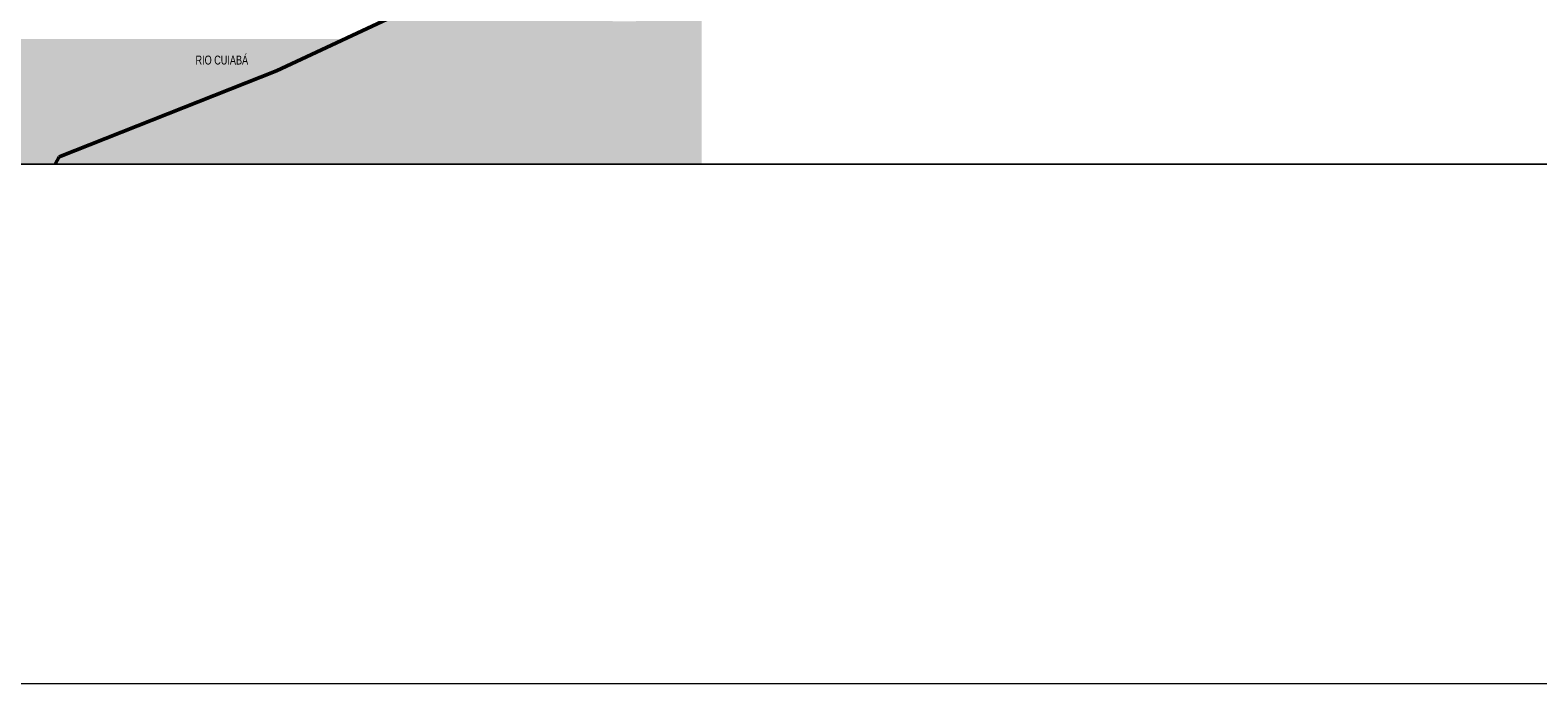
# Model space of a CAD drawing. Header units: millimetres. Extents: x -889849 to -835829, y 138522 to 158934.
# Tile 2 of 28: x -879299 to -863180, y 138522 to 145507. Entities that reach past the tile are written whole.
import ezdxf

# ---------------------------------------------------------------- set-up
doc = ezdxf.new("R2010")
doc.units = ezdxf.units.MM
doc.header["$XCLIPFRAME"] = 2
doc.linetypes.add('Tracejada', pattern=[6.35, 3.175, -3.175])
for name, color, linetype, lineweight in [('A-DETL', 90, 'Continuous', 5), ('A-DETL-GENF', 92, 'Continuous', 5), ('G-ANNO-REFR', 1, 'Tracejada', 5), ('G-ANNO-TEXT', 231, 'Continuous', 5)]:
    doc.layers.add(name, color=color, linetype=linetype, lineweight=lineweight)
doc.styles.add('Swis721 LtCn BT_3', font='swisscl.ttf', dxfattribs={"height": 94.99999999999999})
picture_1 = doc.add_image_def('image1.png', size_in_pixel=(1000, 904))
picture_2 = doc.add_image_def('image2.png', size_in_pixel=(1500, 1617))
picture_3 = doc.add_image_def('image3.png', size_in_pixel=(1556, 1639))

msp = doc.modelspace()

# ---------------------------------------------------------------- hatches: boundary and pattern name
at = {"layer": 'A-DETL-GENF'}
h = msp.add_hatch(dxfattribs=at)
h.set_pattern_fill('FP2_13', color=252, style=0, pattern_type=2)
h.set_pattern_definition([(315, (-854619.729, 150500), (224.5064030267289, 0), [158.75, -158.75]), (315, (-854577.628, 150542.1), (224.5064030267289, 0), [158.75, -158.75]), (315, (-854535.5279999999, 150584.201), (224.5064030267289, 0), [158.75, -158.75]), (45, (-854507.4609999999, 150584.201), (0, 224.5064030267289), [158.75, -158.75]), (45, (-854465.36, 150542.1), (0, 224.5064030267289), [158.75, -158.75]), (45, (-854423.26, 150500), (0, 224.5064030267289), [158.75, -158.75])])
h.paths.add_polyline_path([(-879032.0959394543, 144075.2633038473), (-872119.9514502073, 144075.2633038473), (-872119.9514502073, 146449.9999999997), (-862232.9461699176, 146449.9999999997), (-852759.2575323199, 150517.6535626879), (-838739.9514502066, 150517.6535626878), (-838739.9514502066, 151480), (-838972.3141962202, 151480), (-838972.3141962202, 152000), (-840115.2219360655, 152000), (-840115.2219360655, 151730.0000000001), (-841314.4975723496, 151784.1617122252), (-842514.2560837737, 151826.2931390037), (-843714.3767940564, 151856.3900425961), (-844914.7389904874, 151874.4493957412), (-846115.2219360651, 151880.4693819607), (-847315.7048816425, 151874.4493957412), (-848516.0670780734, 151856.390042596), (-849716.1877883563, 151826.2931390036), (-850915.9462997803, 151784.1617122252), (-852115.2219360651, 151730), (-852115.6416724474, 152000), (-853830.6373593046, 152000), (-853830.5230852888, 151824.7757246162), (-853562.2549637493, 151298.2698909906), (-853562.2549637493, 151085), (-854362.2549637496, 151085), (-854362.2549637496, 151272.2943309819), (-854332.0830028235, 151331.5101384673), (-856381.8994929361, 150773.1721787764), (-857012.9327485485, 150314.6996819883), (-857895.5881688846, 149975.8800107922), (-857859.3974934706, 149975.8800107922), (-857555.6455031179, 149379.7331634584), (-857555.6455031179, 149192.4388324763), (-858355.645503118, 149192.4388324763), (-858355.645503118, 149379.7331634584), (-858089.8983483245, 149901.2913212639), (-859346.8838147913, 149418.7798081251), (-861164.0784922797, 148326.8990893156), (-862419.575374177, 148188.7165710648), (-862419.575374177, 147606.7208923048), (-862752.5870912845, 147606.7208923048), (-862752.5870912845, 148349.9999999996), (-872819.9514502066, 148349.9999999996), (-872819.9514502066, 145600), (-873069.9514502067, 145600), (-873069.9514502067, 146600), (-875213.5639108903, 145750.0000000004), (-876663.6563701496, 145073.8107812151), (-878987.620897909, 144152.2963354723)], flags=0)
msp.add_hatch(color=254, dxfattribs=at).paths.add_polyline_path([(-879287.6208979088, 144075.2633038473), (-879032.0959394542, 144075.2633038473), (-878987.6208979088, 144152.2963354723), (-876663.6563701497, 145073.8107812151), (-875933.0961997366, 145414.4765834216), (-889849.1219366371, 145414.4765834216), (-889849.1219366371, 144075.2633038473), (-879536.7736715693, 144075.2633038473)], flags=0)

# ---------------------------------------------------------------- linework, layer by layer
at = {"layer": 'A-DETL', "lineweight": 50}
for p, q in [((-875213.5639108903, 145750.0000000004), (-876663.6563701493, 145073.8107812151)), ((-876663.6563701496, 145073.810781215), (-878987.620897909, 144152.2963354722)), ((-878987.620897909, 144152.2963354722), (-879032.0959394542, 144075.2633038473))]:
    msp.add_line(p, q, dxfattribs=at)

# ---------------------------------------------------------------- texts
at = {"layer": 'G-ANNO-TEXT', "color": 7, "insert": (-877531.037688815, 145235.2781140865), "char_height": 94.99999999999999, "width": 685.4428125, "attachment_point": 1, "style": 'Swis721 LtCn BT_3'}
msp.add_mtext('RIO CUIABÁ', dxfattribs=at)

# ---------------------------------------------------------------- pictures from other files: only their frames are drawn
at = {"layer": 'G-ANNO-REFR'}
image = msp.add_image(picture_2, insert=(-859192.8054224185, 149714.9293259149), size_in_units=(3710.1449275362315, 4000), dxfattribs=at)
image.set_boundary_path([(-12394.10661406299, 3896.725951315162), (-12394.10661406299, -2110.202758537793), (8283.357305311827, -2110.202758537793), (8283.357305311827, 3896.725951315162), (-12394.10661406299, 3896.725951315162)])
image.dxf.flags = 15
image = msp.add_image(picture_3, insert=(-863762.2440594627, 147854.6067923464), size_in_units=(6644.067796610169, 6999.999999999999), dxfattribs=at)
image.set_boundary_path([(-6109.302307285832, 2523.843127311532), (-6109.302307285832, -955.3886618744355), (5868.36992478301, -955.3886618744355), (5868.36992478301, 2523.843127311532), (-6109.302307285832, 2523.843127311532)])
image.dxf.flags = 15
image = msp.add_image(picture_3, insert=(-850069.3435697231, 151295.254258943), size_in_units=(7536.0604366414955, 7939.777960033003), dxfattribs=at)
image.set_boundary_path([(-8213.412352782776, 3129.359446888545), (-8213.412352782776, 61.9408557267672), (2346.543611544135, 61.9408557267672), (2346.543611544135, 3129.359446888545), (-8213.412352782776, 3129.359446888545)])
image.dxf.flags = 15
image = msp.add_image(picture_1, insert=(-857742.6818833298, 150345.4165436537), size_in_units=(5527.999999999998, 4999.999999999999), dxfattribs=at)
image.set_boundary_path([(-5807.90124145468, 2037.594938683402), (-5807.90124145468, -648.9918535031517), (3443.95450803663, -648.9918535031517), (3443.95450803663, 2037.594938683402), (-5807.90124145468, 2037.594938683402)])
image.dxf.flags = 15
image = msp.add_image(picture_2, insert=(-859364.3875932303, 147803.8797736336), size_in_units=(3197.8416324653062, 3447.67301000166), rotation=52.319511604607, dxfattribs=at)
image.dxf.v_pixel = (1.687444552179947, -1.303287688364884)
image.set_boundary_path([(-11404.47322267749, 9258.251520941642), (-5888.143485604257, 13518.26176689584), (8775.957323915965, -5466.025643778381), (3259.627586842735, -9726.035889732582), (-11404.47322267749, 9258.251520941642)])
image.dxf.flags = 15

doc.saveas('drawing.dxf')
